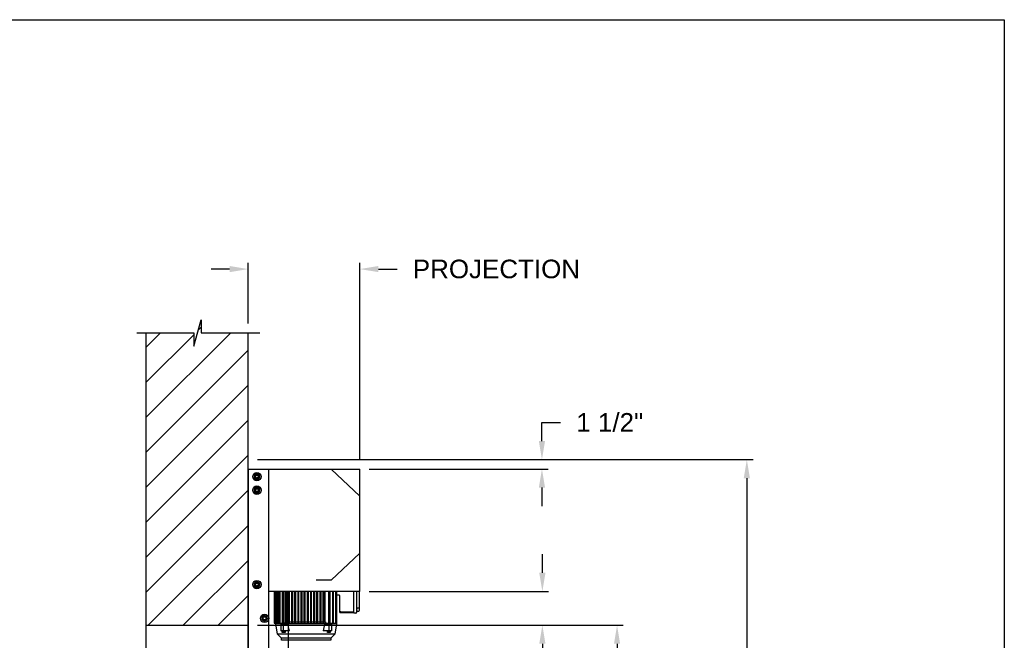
# Model space of a CAD drawing. Header units: inches. Extents: x 170 to 312, y 215 to 248.
# Tile 218 of 256: x 208.75 to 213.72, y 244.05 to 247.18. Entities that reach past the tile are written whole.
import ezdxf

# ---------------------------------------------------------------- set-up
doc = ezdxf.new("R2010")
doc.units = ezdxf.units.IN
doc.header["$LTSCALE"] = 0.25
doc.header["$MEASUREMENT"] = 0
doc.layers.add('ANNOTATIONS', color=1, linetype='Continuous')
doc.layers.add('MOTOR RH', color=7, linetype='Continuous')
doc.styles.add('ARIAL', font='arial.ttf', dxfattribs={"height": 0.09375})
doc.dimstyles.new('STANDARD$0', dxfattribs={"dimtxt": 0.09375, "dimasz": 0.09375, "dimexe": 0.03125, "dimexo": 0.046875, "dimgap": 0.09, "dimtad": 0, "dimtih": 1, "dimtoh": 1, "dimdec": 4, "dimzin": 0, "dimdsep": 46, "dimtxsty": 'ARIAL', "dimcen": 0.09, "dimadec": 0, "dimazin": 0, "dimtfac": 1, "dimtdec": 4, "dimtofl": 0, "dimtmove": 0, "dimatfit": 1, "dimfxl": 1, "dimtolj": 1, "dimtzin": 0, "dimarcsym": 0})

# ---------------------------------------------------------------- blocks, each defined once
blk = doc.blocks.new('*D30')
at = {"layer": 'ANNOTATIONS', "color": 0, "lineweight": -2, "transparency": 16777216}
for p, q in [((209.8124, 245.923), (209.7186, 245.923)), ((209.9061, 245.6487), (209.9061, 245.9542)), ((210.47, 244.9603), (210.47, 245.9542)), ((210.5638, 245.923), (210.6575, 245.923))]:
    blk.add_line(p, q, dxfattribs=at)
at = {"layer": 'ANNOTATIONS', "color": 0, "transparency": 16777216}
for points in [[(209.8124, 245.9386), (209.8124, 245.9074), (209.9061, 245.923)], [(210.5638, 245.9386), (210.5638, 245.9074), (210.47, 245.923)]]:
    blk.add_solid(points, dxfattribs=at)
at = {"layer": 'defpoints', "color": 0, "transparency": 16777216}
for p in [(210.47, 245.923), (209.9061, 245.6018), (210.47, 244.9134)]:
    blk.add_point(p, dxfattribs=at)
at = {"layer": 'ANNOTATIONS', "color": 0, "transparency": 16777216, "insert": (211.1591, 245.923), "char_height": 0.09375, "attachment_point": 5, "style": 'ARIAL'}
blk.add_mtext('\\A1;PROJECTION ', dxfattribs=at)
blk = doc.blocks.new('*D31')
at = {"layer": 'ANNOTATIONS', "color": 0, "lineweight": -2, "transparency": 16777216}
for p, q in [((209.953, 244.125), (211.799, 244.125)), ((211.7677, 244.0313), (211.7677, 242.3317)), ((211.7677, 240.1972), (211.7677, 241.8968)), ((211.0372, 240.1034), (211.799, 240.1034))]:
    blk.add_line(p, q, dxfattribs=at)
at = {"layer": 'ANNOTATIONS', "color": 0, "transparency": 16777216}
for points in [[(211.7521, 244.0313), (211.7833, 244.0313), (211.7677, 244.125)], [(211.7521, 240.1972), (211.7833, 240.1972), (211.7677, 240.1034)]]:
    blk.add_solid(points, dxfattribs=at)
at = {"layer": 'defpoints', "color": 0, "transparency": 16777216}
for p in [(209.9061, 244.125), (210.9903, 240.1034), (211.7677, 240.1034)]:
    blk.add_point(p, dxfattribs=at)
at = {"layer": 'ANNOTATIONS', "color": 0, "transparency": 16777216, "insert": (211.7677, 242.1142), "char_height": 0.09375, "attachment_point": 5, "style": 'ARIAL'}
blk.add_mtext('\\A1;OPENING\\PHEIGHT', dxfattribs=at)
blk = doc.blocks.new('*D32')
at = {"layer": 'ANNOTATIONS', "color": 0, "lineweight": -2, "transparency": 16777216}
for p, q in [((209.953, 244.961), (212.4539, 244.961)), ((212.4227, 244.8673), (212.4227, 242.7497)), ((212.4227, 240.1972), (212.4227, 242.3148)), ((211.9575, 240.1034), (212.4539, 240.1034))]:
    blk.add_line(p, q, dxfattribs=at)
at = {"layer": 'ANNOTATIONS', "color": 0, "transparency": 16777216}
for points in [[(212.4071, 244.8673), (212.4383, 244.8673), (212.4227, 244.961)], [(212.4071, 240.1972), (212.4383, 240.1972), (212.4227, 240.1034)]]:
    blk.add_solid(points, dxfattribs=at)
at = {"layer": 'defpoints', "color": 0, "transparency": 16777216}
for p in [(209.9061, 244.961), (211.9107, 240.1034), (212.4227, 240.1034)]:
    blk.add_point(p, dxfattribs=at)
at = {"layer": 'ANNOTATIONS', "color": 0, "transparency": 16777216, "insert": (212.4227, 242.5322), "char_height": 0.09375, "attachment_point": 5, "style": 'ARIAL'}
blk.add_mtext('\\A1;TOTAL\\PHEIGHT', dxfattribs=at)
blk = doc.blocks.new('*D33')
at = {"layer": 'ANNOTATIONS', "color": 0, "lineweight": -2, "transparency": 16777216}
for p, q in [((211.3908, 244.3897), (211.3908, 244.4835)), ((210.5169, 244.296), (211.422, 244.296)), ((210.5169, 244.125), (211.422, 244.125)), ((211.3908, 244.0313), (211.3908, 243.9375)), ((211.3908, 243.9375), (211.297, 243.9375))]:
    blk.add_line(p, q, dxfattribs=at)
at = {"layer": 'ANNOTATIONS', "color": 0, "transparency": 16777216}
for points in [[(211.3752, 244.3897), (211.4064, 244.3897), (211.3908, 244.296)], [(211.3752, 244.0313), (211.4064, 244.0313), (211.3908, 244.125)]]:
    blk.add_solid(points, dxfattribs=at)
at = {"layer": 'defpoints', "color": 0, "transparency": 16777216}
for p in [(210.47, 244.296), (210.47, 244.125), (211.3908, 244.125)]:
    blk.add_point(p, dxfattribs=at)
at = {"layer": 'ANNOTATIONS', "color": 0, "transparency": 16777216, "insert": (211.1529, 243.9375), "char_height": 0.09375, "attachment_point": 5, "style": 'ARIAL'}
blk.add_mtext('\\A1;6"', dxfattribs=at)
blk = doc.blocks.new('*D34')
at = {"layer": 'ANNOTATIONS', "color": 0, "lineweight": -2, "transparency": 16777216}
for p, q in [((211.3887, 245.0548), (211.3887, 245.1485)), ((211.3887, 245.1485), (211.4824, 245.1485)), ((210.5169, 244.961), (211.4199, 244.961)), ((210.5169, 244.9134), (211.4199, 244.9134)), ((211.3887, 244.8196), (211.3887, 244.7259))]:
    blk.add_line(p, q, dxfattribs=at)
at = {"layer": 'ANNOTATIONS', "color": 0, "transparency": 16777216}
for points in [[(211.373, 245.0548), (211.4043, 245.0548), (211.3887, 244.961)], [(211.373, 244.8196), (211.4043, 244.8196), (211.3887, 244.9134)]]:
    blk.add_solid(points, dxfattribs=at)
at = {"layer": 'defpoints', "color": 0, "transparency": 16777216}
for p in [(210.47, 244.961), (211.3887, 244.961), (210.47, 244.9134)]:
    blk.add_point(p, dxfattribs=at)
at = {"layer": 'ANNOTATIONS', "color": 0, "transparency": 16777216, "insert": (211.7311, 245.1485), "char_height": 0.09375, "attachment_point": 5, "style": 'ARIAL'}
blk.add_mtext('\\A1;1 1/2"', dxfattribs=at)

msp = doc.modelspace()

# ---------------------------------------------------------------- hatches: boundary and pattern name
at = {"layer": 'MOTOR RH'}
h = msp.add_hatch(dxfattribs=at)
h.set_pattern_fill('ANSI31', color=256, style=0)
h.set_pattern_definition([(45, (24.50322, -12.36819), (-0.08838835, 0.08838835), [])])
h.paths.add_polyline_path([(209.90612, 244.86719), (209.90612, 245.60178), (209.66963, 245.60178), (209.66963, 245.66644), (209.63121, 245.53308), (209.63121, 245.60178), (209.39049, 245.60178), (209.39049, 245.05148)])
h.paths.add_polyline_path([(209.39049, 244.12505), (209.90612, 244.12505), (209.90612, 244.86719), (209.39049, 245.05148)])

# ---------------------------------------------------------------- linework, layer by layer
at = {"layer": 'defpoints'}
msp.add_lwpolyline([(213.72204, 234.44685), (194.25216, 234.44685), (194.25216, 247.18196), (213.72204, 247.18196)], close=True, dxfattribs=at)
at = {"layer": 'MOTOR RH'}
for p, q in [((209.63121, 245.53308), (209.66963, 245.66644)), ((209.66963, 245.66644), (209.66963, 245.60178)), ((209.34411, 245.60178), (209.63121, 245.60178)), ((209.39049, 245.60178), (209.39049, 240.10342)), ((209.63121, 245.60178), (209.63121, 245.53308)), ((209.66963, 245.60178), (209.96482, 245.60178)), ((209.90612, 240.10342), (209.90612, 245.60178)), ((209.90795, 240.1061), (209.90795, 244.91339)), ((209.90795, 244.91339), (210.47, 244.91339)), ((209.95455, 244.88749), (209.95509, 244.88915)), ((209.95632, 244.88647), (209.95723, 244.88826)), ((209.9633, 244.88244), (209.9633, 244.88244)), ((210.01014, 240.1061), (210.01014, 244.91339)), ((210.32552, 244.91339), (210.47, 244.7758)), ((210.47, 244.29598), (210.47, 244.91339)), ((209.95455, 244.81936), (209.95509, 244.82102)), ((209.95632, 244.81834), (209.95723, 244.82013)), ((209.9633, 244.86769), (209.9633, 244.86769)), ((209.9633, 244.81431), (209.9633, 244.81431)), ((209.9633, 244.79956), (209.9633, 244.79956)), ((210.32552, 244.35196), (210.47, 244.48955)), ((209.95455, 244.34247), (209.95509, 244.34412)), ((209.95632, 244.34144), (209.95723, 244.34323)), ((209.9633, 244.33742), (209.9633, 244.33742)), ((209.9633, 244.32267), (209.9633, 244.32267)), ((210.32552, 244.35196), (210.24923, 244.35196)), ((209.90795, 244.29768), (209.90612, 244.29768)), ((210.47, 244.29598), (210.01014, 244.29598)), ((210.03677, 244.29598), (210.03677, 244.13554)), ((210.04408, 244.13554), (210.04408, 244.29598)), ((210.04574, 244.29598), (210.04574, 244.13554)), ((210.05388, 244.13554), (210.05388, 244.29598)), ((210.05599, 244.29598), (210.05599, 244.13554)), ((210.06351, 244.13554), (210.06351, 244.29598)), ((210.06543, 244.29598), (210.06543, 244.13554)), ((210.08011, 244.13062), (210.08011, 244.29598)), ((210.08298, 244.13554), (210.08298, 244.29598)), ((210.08523, 244.29598), (210.08523, 244.13554)), ((210.09441, 244.13554), (210.09441, 244.29598)), ((210.09484, 244.13554), (210.09484, 244.29598)), ((210.0978, 244.29598), (210.0978, 244.13554)), ((210.09838, 244.29598), (210.09838, 244.13554)), ((210.10518, 244.14145), (210.10518, 244.29598)), ((210.10971, 244.29598), (210.10971, 244.14145)), ((210.1102, 240.1061), (210.1102, 244.29598)), ((210.11059, 244.13554), (210.11059, 244.29598)), ((210.11354, 244.29598), (210.11354, 244.13554)), ((210.11438, 244.14145), (210.11438, 244.29598)), ((210.1255, 244.29598), (210.1255, 244.14145)), ((210.12634, 244.13554), (210.12634, 244.29598)), ((210.12929, 244.29598), (210.12929, 244.13554)), ((210.13007, 244.14145), (210.13007, 244.29598)), ((210.14145, 244.29598), (210.14145, 244.14145)), ((210.14209, 244.13554), (210.14209, 244.29598)), ((210.14504, 244.29598), (210.14504, 244.13554)), ((210.14563, 244.14145), (210.14563, 244.29598)), ((210.15734, 244.29598), (210.15734, 244.14145)), ((210.15783, 244.13554), (210.15783, 244.29598)), ((210.16079, 244.29598), (210.16079, 244.13554)), ((210.16125, 244.14145), (210.16125, 244.29598)), ((210.17319, 244.29598), (210.17319, 244.14145)), ((210.17358, 244.13554), (210.17358, 244.29598)), ((210.17654, 244.29598), (210.17654, 244.13554)), ((210.17691, 244.14145), (210.17691, 244.29598)), ((210.18899, 244.29598), (210.18899, 244.14145)), ((210.18933, 244.13554), (210.18933, 244.29598)), ((210.19228, 244.29598), (210.19228, 244.13554)), ((210.19262, 244.14145), (210.19262, 244.29598)), ((210.20572, 244.29598), (210.20572, 244.14145)), ((210.20606, 244.13554), (210.20606, 244.29598)), ((210.20902, 244.29598), (210.20902, 244.13554)), ((210.20936, 244.14145), (210.20936, 244.29598)), ((210.22143, 244.29598), (210.22143, 244.14145)), ((210.22181, 244.13554), (210.22181, 244.29598)), ((210.22476, 244.29598), (210.22476, 244.13554)), ((210.22516, 244.14145), (210.22516, 244.29598)), ((210.2371, 244.29598), (210.2371, 244.14145)), ((210.23756, 244.13554), (210.23756, 244.29598)), ((210.24051, 244.29598), (210.24051, 244.13554)), ((210.241, 244.14145), (210.241, 244.29598)), ((210.25271, 244.29598), (210.25271, 244.14145)), ((210.25331, 244.13554), (210.25331, 244.29598)), ((210.25626, 244.29598), (210.25626, 244.13554)), ((210.2569, 244.14145), (210.2569, 244.29598)), ((210.26828, 244.29598), (210.26828, 244.14145)), ((210.26905, 244.13554), (210.26905, 244.29598)), ((210.27201, 244.29598), (210.27201, 244.13554)), ((210.27285, 244.14145), (210.27285, 244.29598)), ((210.28397, 244.29598), (210.28397, 244.14145)), ((210.2848, 244.13554), (210.2848, 244.29598)), ((210.28776, 244.29598), (210.28776, 244.13554)), ((210.28863, 244.14145), (210.28863, 244.29598)), ((210.29317, 244.29598), (210.29317, 244.14145)), ((210.31312, 244.13554), (210.31312, 244.29598)), ((210.31536, 244.29598), (210.31536, 244.13554)), ((210.31823, 244.29598), (210.31823, 244.13062)), ((210.33292, 244.13554), (210.33292, 244.29598)), ((210.33483, 244.29598), (210.33483, 244.13554)), ((210.34932, 244.13554), (210.34932, 244.29598)), ((210.35087, 244.29598), (210.35087, 244.13554)), ((210.35272, 244.29598), (210.35272, 244.13161)), ((210.36522, 244.27596), (210.35272, 244.27629)), ((210.44007, 244.18673), (210.44007, 244.29598)), ((210.45409, 244.2005), (210.45409, 244.29598)), ((210.46787, 244.21428), (210.46787, 244.29598)), ((210.36905, 244.20231), (210.36905, 244.27203)), ((210.3692, 244.18968), (210.3692, 244.19527)), ((210.3692, 244.18968), (210.44007, 244.18968)), ((210.37289, 244.19247), (210.37289, 244.19283)), ((210.44007, 244.19071), (210.37289, 244.19247)), ((210.39886, 244.18968), (210.39886, 244.19179)), ((210.45016, 244.18673), (210.44007, 244.18673)), ((210.46394, 244.21035), (210.45803, 244.21035)), ((210.45803, 244.19657), (210.46394, 244.19657)), ((209.39049, 244.12505), (209.90612, 244.12505)), ((210.03677, 244.13554), (210.08011, 244.13554)), ((210.04563, 244.13161), (210.04563, 244.13554)), ((210.05489, 244.07907), (210.04563, 244.13161)), ((210.08011, 244.13161), (210.04563, 244.13161)), ((210.10696, 244.13062), (210.07062, 244.13062)), ((210.07062, 244.13062), (210.07062, 244.09716)), ((210.10233, 244.13554), (210.08298, 244.13554)), ((210.08454, 244.09716), (210.08454, 244.13062)), ((210.08995, 244.13554), (210.08995, 244.13062)), ((210.30839, 244.13161), (210.08995, 244.13161)), ((210.10233, 244.14145), (210.10984, 244.14145)), ((210.10233, 244.13554), (210.10233, 244.14145)), ((210.11428, 244.09716), (210.10696, 244.13062)), ((210.10984, 244.14145), (210.10984, 244.13554)), ((210.10984, 244.13554), (210.11425, 244.13554)), ((210.11425, 244.13554), (210.11425, 244.14145)), ((210.11425, 244.14145), (210.12561, 244.14145)), ((210.12561, 244.14145), (210.12561, 244.13554)), ((210.12561, 244.13554), (210.12995, 244.13554)), ((210.12995, 244.13554), (210.12995, 244.14145)), ((210.12995, 244.14145), (210.14156, 244.14145)), ((210.14156, 244.14145), (210.14156, 244.13554)), ((210.14156, 244.13554), (210.14552, 244.13554)), ((210.14552, 244.13554), (210.14552, 244.14145)), ((210.14552, 244.14145), (210.15745, 244.14145)), ((210.15745, 244.14145), (210.15745, 244.13554)), ((210.15745, 244.13554), (210.16114, 244.13554)), ((210.16114, 244.13554), (210.16114, 244.14145)), ((210.16114, 244.14145), (210.17329, 244.14145)), ((210.17329, 244.14145), (210.17329, 244.13554)), ((210.17329, 244.13554), (210.17681, 244.13554)), ((210.17681, 244.13554), (210.17681, 244.14145)), ((210.17681, 244.14145), (210.18909, 244.14145)), ((210.18909, 244.14145), (210.18909, 244.13554)), ((210.18909, 244.13554), (210.19252, 244.13554)), ((210.19252, 244.13554), (210.19252, 244.14145)), ((210.19252, 244.14145), (210.20583, 244.14145)), ((210.20583, 244.14145), (210.20583, 244.13554)), ((210.20583, 244.13554), (210.20926, 244.13554)), ((210.20926, 244.13554), (210.20926, 244.14145)), ((210.20926, 244.14145), (210.22154, 244.14145)), ((210.22154, 244.14145), (210.22154, 244.13554)), ((210.22154, 244.13554), (210.22505, 244.13554)), ((210.22505, 244.13554), (210.22505, 244.14145)), ((210.22505, 244.14145), (210.2372, 244.14145)), ((210.2372, 244.14145), (210.2372, 244.13554)), ((210.2372, 244.13554), (210.24089, 244.13554)), ((210.24089, 244.13554), (210.24089, 244.14145)), ((210.24089, 244.14145), (210.25282, 244.14145)), ((210.25282, 244.14145), (210.25282, 244.13554)), ((210.25282, 244.13554), (210.25679, 244.13554)), ((210.25679, 244.13554), (210.25679, 244.14145)), ((210.25679, 244.14145), (210.26839, 244.14145)), ((210.26839, 244.14145), (210.26839, 244.13554)), ((210.26839, 244.13554), (210.27273, 244.13554)), ((210.27273, 244.13554), (210.27273, 244.14145)), ((210.27273, 244.14145), (210.28409, 244.14145)), ((210.29139, 244.13062), (210.28406, 244.09716)), ((210.28409, 244.14145), (210.28409, 244.13554)), ((210.28409, 244.13554), (210.2885, 244.13554)), ((210.2885, 244.14145), (210.29602, 244.14145)), ((210.2885, 244.13554), (210.2885, 244.14145)), ((210.32773, 244.13062), (210.29139, 244.13062)), ((210.29602, 244.14145), (210.29602, 244.13554)), ((210.29602, 244.13554), (210.31536, 244.13554)), ((210.30839, 244.13062), (210.30839, 244.13554)), ((210.31381, 244.13062), (210.31381, 244.09716)), ((210.31823, 244.13554), (210.35272, 244.13554)), ((210.35272, 244.13161), (210.31823, 244.13161)), ((210.32773, 244.09716), (210.32773, 244.13062)), ((210.35272, 244.13161), (210.34345, 244.07907)), ((210.07421, 244.05976), (210.05489, 244.07907)), ((210.34345, 244.07907), (210.05489, 244.07907)), ((210.11428, 244.09716), (210.07062, 244.09716)), ((210.07519, 244.09519), (210.07519, 244.09716)), ((210.07796, 244.0883), (210.07796, 244.09421)), ((210.0921, 244.0883), (210.07796, 244.0883)), ((210.0921, 244.09421), (210.0921, 244.0883)), ((210.09488, 244.09716), (210.09488, 244.09519)), ((210.32773, 244.09716), (210.28406, 244.09716)), ((210.30347, 244.09519), (210.30347, 244.09716)), ((210.30624, 244.0883), (210.30624, 244.09421)), ((210.32038, 244.0883), (210.30624, 244.0883)), ((210.32038, 244.09421), (210.32038, 244.0883)), ((210.32315, 244.09716), (210.32315, 244.09519)), ((210.34345, 244.07907), (210.32414, 244.05976)), ((210.07516, 244.04893), (210.07421, 244.05976)), ((210.32414, 244.05976), (210.07421, 244.05976)), ((210.32319, 244.04893), (210.07516, 244.04893)), ((210.32414, 244.05976), (210.32319, 244.04893))]:
    msp.add_line(p, q, dxfattribs=at)
for centre, radius in [((209.95053, 244.87507), 0.02129), ((209.95053, 244.87507), 0.01277), ((209.95053, 244.87507), 0.00852), ((209.95053, 244.87507), 0.00719), ((209.95053, 244.80694), 0.02129), ((209.95053, 244.80694), 0.01277), ((209.95053, 244.80694), 0.00852), ((209.95053, 244.80694), 0.00719), ((209.95053, 244.33004), 0.02129), ((209.95053, 244.33004), 0.01277), ((209.95053, 244.33004), 0.00852), ((209.95053, 244.33004), 0.00719), ((209.98885, 244.15972), 0.02129), ((209.98885, 244.15972), 0.01277), ((209.98885, 244.15972), 0.00852), ((209.98885, 244.15972), 0.0075)]:
    msp.add_circle(centre, radius, dxfattribs=at)
for centre, radius, start, end in [((209.95053, 244.87507), 0.0148, 72.05172, 63.05172), ((209.95053, 244.80694), 0.0148, 72.05172, 63.05172), ((209.95053, 244.33004), 0.0148, 72.05172, 63.05172), ((210.36512, 244.27203), 0.00394, 0, 88.5), ((210.45016, 244.19066), 0.00394, 270, 0), ((210.45803, 244.20641), 0.00394, 90, 179.99999), ((210.45803, 244.19263), 0.00394, 90, 179.99999), ((210.46394, 244.21428), 0.00394, 270, 360), ((210.46394, 244.2005), 0.00394, 270, 0), ((210.07618, 244.09519), 0.000984, 180, 270), ((210.09389, 244.09519), 0.000984, 270, 0), ((210.30445, 244.09519), 0.000984, 180, 270), ((210.32217, 244.09519), 0.000984, 270, 0)]:
    msp.add_arc(centre, radius, start, end, dxfattribs=at)
for points, knots in [([(209.94414, 244.88613), (209.94324, 244.88561), (209.94142, 244.88456), (209.93931, 244.88334), (209.9381, 244.88264), (209.93775, 244.88244)], [0, 0, 0, 0, 0.40629, 0.8272757, 1, 1, 1, 1]), ([(209.93775, 244.87507), (209.93775, 244.87524), (209.93775, 244.87634), (209.93775, 244.8784), (209.93775, 244.88068), (209.93775, 244.88201), (209.93775, 244.88244)], [0, 0, 0, 0, 0.0665461, 0.4352796, 0.8145291, 1, 1, 1, 1]), ([(209.93775, 244.86769), (209.93775, 244.86832), (209.93775, 244.86979), (209.93775, 244.87225), (209.93775, 244.87412), (209.93775, 244.87507)], [0, 0, 0, 0, 0.2654559, 0.628086, 1, 1, 1, 1]), ([(209.95053, 244.88982), (209.94953, 244.88924), (209.94751, 244.88808), (209.9453, 244.8868), (209.94417, 244.88615), (209.94414, 244.88613)], [0, 0, 0, 0, 0.4843217, 0.9863197, 1, 1, 1, 1]), ([(209.95691, 244.88613), (209.95602, 244.88664), (209.9542, 244.8877), (209.95208, 244.88892), (209.95088, 244.88961), (209.95053, 244.88982)], [0, 0, 0, 0, 0.4063022, 0.8272792, 1, 1, 1, 1]), ([(209.95691, 244.88613), (209.95602, 244.88664), (209.9542, 244.8877), (209.95208, 244.88892), (209.95088, 244.88961), (209.95053, 244.88982)], [0, 0, 0, 0, 0.4062953, 0.8272806, 1, 1, 1, 1]), ([(209.9633, 244.88244), (209.96231, 244.88301), (209.96028, 244.88418), (209.95808, 244.88546), (209.95694, 244.88611), (209.95691, 244.88613)], [0, 0, 0, 0, 0.4843315, 0.9863404, 1, 1, 1, 1]), ([(209.9633, 244.88244), (209.96231, 244.88301), (209.96028, 244.88418), (209.95808, 244.88546), (209.95694, 244.88611), (209.95691, 244.88613)], [0, 0, 0, 0, 0.4843392, 0.9863408, 1, 1, 1, 1]), ([(209.9633, 244.87507), (209.9633, 244.87524), (209.9633, 244.87634), (209.9633, 244.8784), (209.9633, 244.88068), (209.9633, 244.88201), (209.9633, 244.88244)], [0, 0, 0, 0, 0.066545, 0.4352822, 0.8145299, 1, 1, 1, 1]), ([(209.9633, 244.86769), (209.9633, 244.86832), (209.9633, 244.86979), (209.9633, 244.87225), (209.9633, 244.87412), (209.9633, 244.87507)], [0, 0, 0, 0, 0.2654559, 0.628086, 1, 1, 1, 1]), ([(209.9633, 244.86769), (209.9633, 244.86832), (209.9633, 244.86979), (209.9633, 244.87225), (209.9633, 244.87412), (209.9633, 244.87507)], [0, 0, 0, 0, 0.2654541, 0.6280925, 1, 1, 1, 1]), ([(209.93775, 244.86769), (209.93875, 244.86712), (209.94077, 244.86595), (209.94297, 244.86467), (209.94411, 244.86402), (209.94414, 244.864)], [0, 0, 0, 0, 0.4843319, 0.9863404, 1, 1, 1, 1]), ([(209.94414, 244.864), (209.94503, 244.86349), (209.94685, 244.86244), (209.94897, 244.86121), (209.95018, 244.86052), (209.95053, 244.86032)], [0, 0, 0, 0, 0.4063025, 0.8272788, 1, 1, 1, 1]), ([(209.95053, 244.82169), (209.94953, 244.82112), (209.94751, 244.81995), (209.9453, 244.81867), (209.94417, 244.81802), (209.94414, 244.818)], [0, 0, 0, 0, 0.4843421, 0.9863407, 1, 1, 1, 1]), ([(209.95053, 244.86032), (209.95152, 244.86089), (209.95354, 244.86206), (209.95575, 244.86333), (209.95688, 244.86399), (209.95691, 244.864)], [0, 0, 0, 0, 0.4843419, 0.9863197, 1, 1, 1, 1]), ([(209.95053, 244.86032), (209.95152, 244.86089), (209.95354, 244.86206), (209.95575, 244.86333), (209.95688, 244.86399), (209.95691, 244.864)], [0, 0, 0, 0, 0.4843494, 0.9863201, 1, 1, 1, 1]), ([(209.95691, 244.818), (209.95602, 244.81852), (209.9542, 244.81957), (209.95208, 244.82079), (209.95088, 244.82149), (209.95053, 244.82169)], [0, 0, 0, 0, 0.4062819, 0.8272595, 1, 1, 1, 1]), ([(209.95691, 244.818), (209.95602, 244.81852), (209.9542, 244.81957), (209.95208, 244.82079), (209.95088, 244.82149), (209.95053, 244.82169)], [0, 0, 0, 0, 0.4062749, 0.8272609, 1, 1, 1, 1]), ([(209.95691, 244.864), (209.95781, 244.86452), (209.95963, 244.86557), (209.96174, 244.86679), (209.96295, 244.86749), (209.9633, 244.86769)], [0, 0, 0, 0, 0.4062902, 0.8272757, 1, 1, 1, 1]), ([(209.95691, 244.864), (209.95781, 244.86452), (209.95963, 244.86557), (209.96174, 244.86679), (209.96295, 244.86749), (209.9633, 244.86769)], [0, 0, 0, 0, 0.4062829, 0.8272765, 1, 1, 1, 1]), ([(209.94414, 244.818), (209.94324, 244.81748), (209.94142, 244.81643), (209.93931, 244.81521), (209.9381, 244.81452), (209.93775, 244.81431)], [0, 0, 0, 0, 0.4063027, 0.8272597, 1, 1, 1, 1]), ([(209.93775, 244.80694), (209.93775, 244.80711), (209.93775, 244.80821), (209.93775, 244.81027), (209.93775, 244.81255), (209.93775, 244.81388), (209.93775, 244.81431)], [0, 0, 0, 0, 0.066546, 0.435279, 0.8145683, 1, 1, 1, 1]), ([(209.93775, 244.79956), (209.93775, 244.80019), (209.93775, 244.80166), (209.93775, 244.80413), (209.93775, 244.80599), (209.93775, 244.80694)], [0, 0, 0, 0, 0.2654667, 0.6280709, 1, 1, 1, 1]), ([(209.93775, 244.79956), (209.93874, 244.79899), (209.94077, 244.79782), (209.94298, 244.79655), (209.94411, 244.79589), (209.94414, 244.79588)], [0, 0, 0, 0, 0.4843421, 0.9863197, 1, 1, 1, 1]), ([(209.94414, 244.79588), (209.94503, 244.79536), (209.94685, 244.79431), (209.94897, 244.79309), (209.95018, 244.79239), (209.95053, 244.79219)], [0, 0, 0, 0, 0.40630275, 0.82725925, 1, 1, 1, 1]), ([(209.95053, 244.79219), (209.95152, 244.79276), (209.95354, 244.79393), (209.95575, 244.7952), (209.95688, 244.79586), (209.95691, 244.79588)], [0, 0, 0, 0, 0.4843419, 0.9863197, 1, 1, 1, 1]), ([(209.95053, 244.79219), (209.95152, 244.79276), (209.95354, 244.79393), (209.95575, 244.7952), (209.95688, 244.79586), (209.95691, 244.79588)], [0, 0, 0, 0, 0.4843494, 0.9863201, 1, 1, 1, 1]), ([(209.9633, 244.81431), (209.96231, 244.81489), (209.96028, 244.81605), (209.95808, 244.81733), (209.95694, 244.81798), (209.95691, 244.818)], [0, 0, 0, 0, 0.4843417, 0.9863197, 1, 1, 1, 1]), ([(209.9633, 244.81431), (209.96231, 244.81489), (209.96028, 244.81605), (209.95808, 244.81733), (209.95694, 244.81798), (209.95691, 244.818)], [0, 0, 0, 0, 0.4843494, 0.9863201, 1, 1, 1, 1]), ([(209.95691, 244.79588), (209.95781, 244.79639), (209.95963, 244.79744), (209.96174, 244.79866), (209.96295, 244.79936), (209.9633, 244.79956)], [0, 0, 0, 0, 0.4063029, 0.8272597, 1, 1, 1, 1]), ([(209.95691, 244.79588), (209.95781, 244.79639), (209.95963, 244.79744), (209.96174, 244.79866), (209.96295, 244.79936), (209.9633, 244.79956)], [0, 0, 0, 0, 0.4062955, 0.8272605, 1, 1, 1, 1]), ([(209.9633, 244.80694), (209.9633, 244.80711), (209.9633, 244.80821), (209.9633, 244.81027), (209.9633, 244.81255), (209.9633, 244.81388), (209.9633, 244.81431)], [0, 0, 0, 0, 0.066545, 0.4352816, 0.8145691, 1, 1, 1, 1]), ([(209.9633, 244.79956), (209.9633, 244.80019), (209.9633, 244.80166), (209.9633, 244.80413), (209.9633, 244.80599), (209.9633, 244.80694)], [0, 0, 0, 0, 0.26546669, 0.62807091, 1, 1, 1, 1]), ([(209.9633, 244.79956), (209.9633, 244.80019), (209.9633, 244.80166), (209.9633, 244.80413), (209.9633, 244.80599), (209.9633, 244.80694)], [0, 0, 0, 0, 0.2654649, 0.6280774, 1, 1, 1, 1]), ([(209.94414, 244.3411), (209.94324, 244.34059), (209.94142, 244.33954), (209.93931, 244.33831), (209.9381, 244.33762), (209.93775, 244.33742)], [0, 0, 0, 0, 0.4062821, 0.8272596, 1, 1, 1, 1]), ([(209.93775, 244.33004), (209.93775, 244.33021), (209.93775, 244.33132), (209.93775, 244.33338), (209.93775, 244.33566), (209.93775, 244.33698), (209.93775, 244.33742)], [0, 0, 0, 0, 0.0665487, 0.4352966, 0.8145608, 1, 1, 1, 1]), ([(209.93775, 244.32267), (209.93775, 244.32329), (209.93775, 244.32477), (209.93775, 244.32723), (209.93775, 244.3291), (209.93775, 244.33004)], [0, 0, 0, 0, 0.2654559, 0.628086, 1, 1, 1, 1]), ([(209.93775, 244.32267), (209.93875, 244.32209), (209.94077, 244.32093), (209.94297, 244.31965), (209.94411, 244.319), (209.94414, 244.31898)], [0, 0, 0, 0, 0.4843319, 0.9863404, 1, 1, 1, 1]), ([(209.95053, 244.34479), (209.94953, 244.34422), (209.94751, 244.34305), (209.9453, 244.34178), (209.94417, 244.34112), (209.94414, 244.3411)], [0, 0, 0, 0, 0.48434207, 0.98631972, 1, 1, 1, 1]), ([(209.95691, 244.3411), (209.95602, 244.34162), (209.9542, 244.34267), (209.95208, 244.34389), (209.95088, 244.34459), (209.95053, 244.34479)], [0, 0, 0, 0, 0.4063025, 0.8272596, 1, 1, 1, 1]), ([(209.95691, 244.3411), (209.95602, 244.34162), (209.9542, 244.34267), (209.95208, 244.34389), (209.95088, 244.34459), (209.95053, 244.34479)], [0, 0, 0, 0, 0.4062955, 0.827261, 1, 1, 1, 1]), ([(209.9633, 244.33742), (209.96231, 244.33799), (209.96028, 244.33916), (209.95808, 244.34043), (209.95694, 244.34109), (209.95691, 244.3411)], [0, 0, 0, 0, 0.4843417, 0.9863407, 1, 1, 1, 1]), ([(209.9633, 244.33742), (209.96231, 244.33799), (209.96028, 244.33916), (209.95808, 244.34043), (209.95694, 244.34109), (209.95691, 244.3411)], [0, 0, 0, 0, 0.4843495, 0.9863411, 1, 1, 1, 1]), ([(209.95691, 244.31898), (209.95781, 244.31949), (209.95963, 244.32055), (209.96174, 244.32177), (209.96295, 244.32246), (209.9633, 244.32267)], [0, 0, 0, 0, 0.4062902, 0.8272757, 1, 1, 1, 1]), ([(209.95691, 244.31898), (209.95781, 244.31949), (209.95963, 244.32055), (209.96174, 244.32177), (209.96295, 244.32246), (209.9633, 244.32267)], [0, 0, 0, 0, 0.4062829, 0.8272765, 1, 1, 1, 1]), ([(209.9633, 244.33004), (209.9633, 244.33021), (209.9633, 244.33132), (209.9633, 244.33338), (209.9633, 244.33566), (209.9633, 244.33698), (209.9633, 244.33742)], [0, 0, 0, 0, 0.0665476, 0.4352991, 0.8145617, 1, 1, 1, 1]), ([(209.9633, 244.32267), (209.9633, 244.32329), (209.9633, 244.32477), (209.9633, 244.32723), (209.9633, 244.3291), (209.9633, 244.33004)], [0, 0, 0, 0, 0.2654559, 0.628086, 1, 1, 1, 1]), ([(209.9633, 244.32267), (209.9633, 244.32329), (209.9633, 244.32477), (209.9633, 244.32723), (209.9633, 244.3291), (209.9633, 244.33004)], [0, 0, 0, 0, 0.2654541, 0.6280925, 1, 1, 1, 1]), ([(209.94414, 244.31898), (209.94503, 244.31846), (209.94685, 244.31741), (209.94897, 244.31619), (209.95018, 244.31549), (209.95053, 244.31529)], [0, 0, 0, 0, 0.4063025, 0.8272788, 1, 1, 1, 1]), ([(209.95053, 244.31529), (209.95152, 244.31586), (209.95354, 244.31703), (209.95575, 244.31831), (209.95688, 244.31896), (209.95691, 244.31898)], [0, 0, 0, 0, 0.4843216, 0.9863197, 1, 1, 1, 1]), ([(209.95053, 244.31529), (209.95152, 244.31586), (209.95354, 244.31703), (209.95575, 244.31831), (209.95688, 244.31896), (209.95691, 244.31898)], [0, 0, 0, 0, 0.48432905, 0.98632011, 1, 1, 1, 1]), ([(209.98885, 244.17447), (209.98785, 244.1739), (209.98583, 244.17273), (209.98362, 244.17145), (209.98249, 244.1708), (209.98246, 244.17078)], [0, 0, 0, 0, 0.4843387, 0.9863408, 1, 1, 1, 1]), ([(209.99523, 244.17078), (209.99434, 244.1713), (209.99252, 244.17235), (209.9904, 244.17357), (209.9892, 244.17427), (209.98885, 244.17447)], [0, 0, 0, 0, 0.4062826, 0.8272771, 1, 1, 1, 1]), ([(210.36905, 244.19663), (210.36905, 244.19668), (210.36905, 244.19684), (210.36905, 244.19805), (210.36905, 244.19999), (210.36905, 244.20154), (210.36905, 244.20231)], [0, 0, 0, 0, 0.1449252, 0.4299359, 0.7149446, 1, 1, 1, 1]), ([(210.37303, 244.19265), (210.37253, 244.1927), (210.37176, 244.19277), (210.37084, 244.19325), (210.3702, 244.19375), (210.36969, 244.19437), (210.36919, 244.19527), (210.36911, 244.19603), (210.36905, 244.19651)], [0, 0, 0, 0, 0.2390041, 0.3678623, 0.4995452, 0.6313031, 0.760299, 1, 1, 1, 1]), ([(210.36905, 244.1964), (210.36911, 244.1959), (210.36923, 244.19488), (210.37011, 244.1936), (210.37137, 244.19268), (210.37238, 244.19254), (210.37289, 244.19247)], [0, 0, 0, 0, 0.24997824, 0.49997849, 0.74998009, 1, 1, 1, 1]), ([(210.45409, 244.19066), (210.45409, 244.19079), (210.45409, 244.191), (210.45409, 244.19222), (210.45409, 244.19349), (210.45409, 244.19507), (210.45409, 244.19736), (210.45409, 244.19927), (210.45409, 244.2005)], [0, 0, 0, 0, 0.2394552, 0.3683611, 0.5000009, 0.6316348, 0.7605576, 1, 1, 1, 1]), ([(210.46787, 244.2005), (210.46787, 244.20224), (210.46787, 244.2049), (210.46787, 244.20811), (210.46787, 244.21032), (210.46787, 244.2121), (210.46787, 244.21382), (210.46787, 244.2141), (210.46787, 244.21428)], [0, 0, 0, 0, 0.23945009, 0.36835792, 0.50000339, 0.63163568, 0.7605461, 1, 1, 1, 1]), ([(209.98246, 244.17078), (209.98157, 244.17027), (209.97975, 244.16922), (209.97763, 244.16799), (209.97642, 244.1673), (209.97607, 244.1671)], [0, 0, 0, 0, 0.4062947, 0.8272801, 1, 1, 1, 1]), ([(209.97607, 244.15972), (209.97607, 244.15989), (209.97607, 244.16099), (209.97607, 244.16306), (209.97607, 244.16534), (209.97607, 244.16666), (209.97607, 244.1671)], [0, 0, 0, 0, 0.066545, 0.4352822, 0.8145299, 1, 1, 1, 1]), ([(209.97607, 244.15235), (209.97607, 244.15297), (209.97607, 244.15445), (209.97607, 244.15691), (209.97607, 244.15878), (209.97607, 244.15972)], [0, 0, 0, 0, 0.2654649, 0.6280774, 1, 1, 1, 1]), ([(209.97607, 244.15235), (209.97707, 244.15177), (209.97909, 244.1506), (209.9813, 244.14933), (209.98243, 244.14868), (209.98246, 244.14866)], [0, 0, 0, 0, 0.4843494, 0.9863201, 1, 1, 1, 1]), ([(209.98246, 244.14866), (209.98335, 244.14814), (209.98518, 244.14709), (209.98729, 244.14587), (209.9885, 244.14517), (209.98885, 244.14497)], [0, 0, 0, 0, 0.4062955, 0.827261, 1, 1, 1, 1]), ([(209.98885, 244.14497), (209.98984, 244.14554), (209.99186, 244.14671), (209.99407, 244.14799), (209.9952, 244.14864), (209.99523, 244.14866)], [0, 0, 0, 0, 0.4843491, 0.986319, 1, 1, 1, 1]), ([(210.00162, 244.1671), (210.00063, 244.16767), (209.99861, 244.16884), (209.9964, 244.17011), (209.99526, 244.17077), (209.99523, 244.17078)], [0, 0, 0, 0, 0.484329, 0.9863201, 1, 1, 1, 1]), ([(209.99523, 244.14866), (209.99613, 244.14917), (209.99795, 244.15023), (210.00007, 244.15145), (210.00127, 244.15214), (210.00162, 244.15235)], [0, 0, 0, 0, 0.40629487, 0.82726083, 1, 1, 1, 1]), ([(210.00162, 244.15972), (210.00162, 244.15989), (210.00162, 244.16099), (210.00162, 244.16306), (210.00162, 244.16534), (210.00162, 244.16666), (210.00162, 244.1671)], [0, 0, 0, 0, 0.066545, 0.4352822, 0.8145299, 1, 1, 1, 1]), ([(210.00162, 244.15235), (210.00162, 244.15297), (210.00162, 244.15445), (210.00162, 244.15691), (210.00162, 244.15878), (210.00162, 244.15972)], [0, 0, 0, 0, 0.2654649, 0.6280774, 1, 1, 1, 1]), ([(210.09389, 244.09421), (210.09386, 244.09421), (210.09378, 244.09421), (210.09306, 244.09421), (210.09145, 244.09421), (210.08906, 244.09421), (210.08685, 244.09421), (210.08503, 244.09421), (210.08322, 244.09421), (210.08098, 244.09421), (210.07964, 244.09421), (210.07877, 244.09421)], [0, 0, 0, 0, 0.0877587, 0.173696, 0.3333323, 0.4929698, 0.5789061, 0.6666663, 0.754425, 0.8403613, 1, 1, 1, 1]), ([(210.31958, 244.09421), (210.3187, 244.09421), (210.31736, 244.09421), (210.31512, 244.09421), (210.31331, 244.09421), (210.3115, 244.09421), (210.30928, 244.09421), (210.30689, 244.09421), (210.30529, 244.09421), (210.30456, 244.09421), (210.30449, 244.09421), (210.30445, 244.09421)], [0, 0, 0, 0, 0.1596385, 0.245576, 0.3333346, 0.4210933, 0.5070308, 0.6666693, 0.8263038, 0.9122414, 1, 1, 1, 1])]:
    msp.add_open_spline(points, degree=3, knots=knots, dxfattribs=at)

# ---------------------------------------------------------------- dimensions: what is measured, and where the dimension line sits
at = {"layer": 'ANNOTATIONS'}
dim = msp.add_linear_dim(base=(210.47, 245.92298), p1=(209.90612, 245.60178), p2=(210.47, 244.91339), text='PROJECTION ', dimstyle='STANDARD$0', dxfattribs=at)
dim.commit()
dim.dimension.update_dxf_attribs({"geometry": '*D30', "text_midpoint": (211.15911, 245.92298)})
for base, p1, p2, text, picture, middle in [((211.38867, 244.96103), (210.47, 244.91339), (210.47, 244.96103), '1 1/2"', '*D34', (211.73111, 245.14853)), ((212.4227, 240.10342), (209.90612, 244.96103), (211.91065, 240.10342), 'TOTAL\\PHEIGHT', '*D32', (212.4227, 242.53223)), ((211.3908, 244.12505), (210.47, 244.29598), (210.47, 244.12505), '6"', '*D33', (211.15292, 243.93755)), ((211.76771, 240.10342), (209.90612, 244.12505), (210.99031, 240.10342), 'OPENING\\PHEIGHT', '*D31', (211.76771, 242.11424))]:
    dim = msp.add_linear_dim(base=base, p1=p1, p2=p2, angle=90, text=text, dimstyle='STANDARD$0', dxfattribs=at)
    dim.commit()
    dim.dimension.update_dxf_attribs({"geometry": picture, "text_midpoint": middle})

doc.saveas('drawing.dxf')
